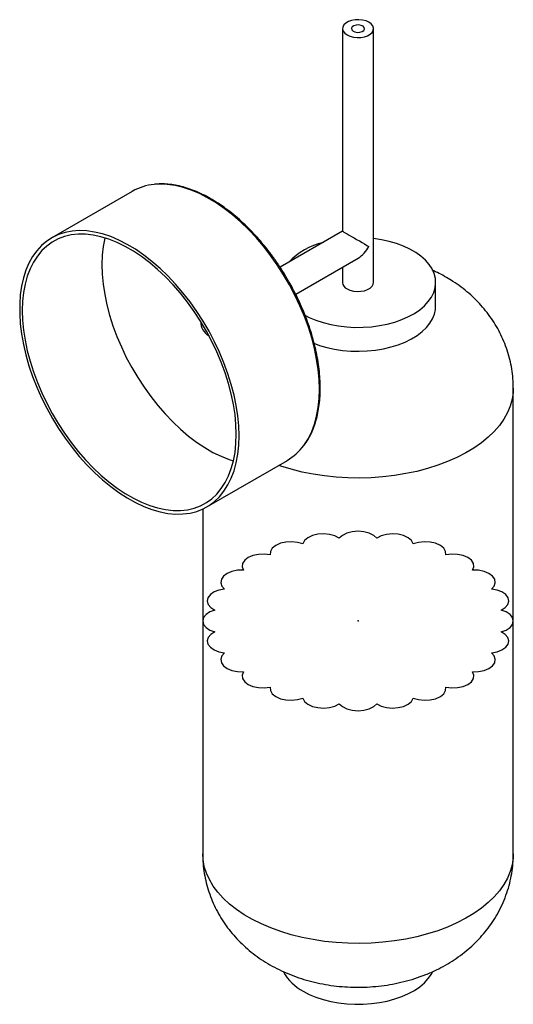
# Paper-space layout '_Isométrica' of a CAD drawing. Header units: inches. Extents: x -5.1 to 2.4, y -1 to 14.
import ezdxf

# ---------------------------------------------------------------- set-up
doc = ezdxf.new("R2010")
doc.units = ezdxf.units.IN
doc.header["$MEASUREMENT"] = 0
doc.header["$PDSIZE"] = -1

psp = doc.layouts.new('_Isométrica')

# ---------------------------------------------------------------- linework, layer by layer
at = {"color": 7, "linetype": 'Continuous', "lineweight": 25}
for p, q in [((-0.236, 13.823), (-0.236, 10.745)), ((0.236, 9.966), (0.236, 13.823)), ((-3.435, 11.351), (-4.659, 10.644)), ((-0.236, 10.745), (-1.185, 10.197)), ((-0.948, 9.788), (0, 10.336)), ((-0.236, 10.199), (-0.236, 9.966)), ((1.181, 9.603), (1.181, 9.966)), ((2.362, 1.286), (2.362, 8.358)), ((-2.299, 6.557), (-1.075, 7.263)), ((-2.362, 6.524), (-2.362, 1.286))]:
    psp.add_line(p, q, dxfattribs=at)
at = {"color": 7, "linetype": 'Continuous', "lineweight": 25, "flags": 128}
for points in [[(-0.167, 13.727), (-0.122, 13.707), (-0.07, 13.693), (-0.014, 13.687), (0.043, 13.689), (0.097, 13.699), (0.146, 13.716), (0.186, 13.739), (0.215, 13.767), (0.232, 13.799), (0.236, 13.832), (0.226, 13.864), (0.202, 13.894), (0.167, 13.92), (0.122, 13.94), (0.07, 13.954), (0.014, 13.959), (-0.043, 13.957), (-0.097, 13.948), (-0.146, 13.931), (-0.186, 13.907), (-0.215, 13.879), (-0.232, 13.848), (-0.236, 13.815), (-0.226, 13.783), (-0.202, 13.753), (-0.167, 13.727)], [(-0.586, 8.343), (-0.591, 8.492), (-0.605, 8.645), (-0.629, 8.802), (-0.662, 8.962), (-0.704, 9.124), (-0.755, 9.287), (-0.815, 9.45), (-0.883, 9.612), (-0.959, 9.772), (-1.042, 9.93), (-1.132, 10.084), (-1.229, 10.234), (-1.331, 10.378), (-1.439, 10.517), (-1.551, 10.648), (-1.668, 10.772), (-1.788, 10.887), (-1.91, 10.993), (-2.035, 11.09), (-2.16, 11.176), (-2.287, 11.252), (-2.413, 11.316), (-2.538, 11.369), (-2.661, 11.41), (-2.783, 11.44), (-2.901, 11.457), (-3.015, 11.461), (-3.102, 11.456)], [(-1.81, 7.637), (-1.815, 7.786), (-1.829, 7.939), (-1.853, 8.096), (-1.886, 8.256), (-1.928, 8.417), (-1.979, 8.58), (-2.039, 8.743), (-2.107, 8.905), (-2.182, 9.066), (-2.266, 9.224), (-2.356, 9.378), (-2.452, 9.527), (-2.555, 9.672), (-2.663, 9.81), (-2.775, 9.942), (-2.891, 10.065), (-3.011, 10.18), (-3.134, 10.287), (-3.258, 10.383), (-3.384, 10.47), (-3.51, 10.545), (-3.636, 10.61), (-3.762, 10.663), (-3.885, 10.704), (-4.006, 10.733), (-4.125, 10.75), (-4.239, 10.755), (-4.349, 10.747), (-4.454, 10.727), (-4.554, 10.695), (-4.647, 10.651), (-4.734, 10.595), (-4.814, 10.527), (-4.886, 10.449), (-4.949, 10.36), (-5.005, 10.261), (-5.052, 10.152), (-5.089, 10.035), (-5.118, 9.909), (-5.137, 9.776), (-5.146, 9.636), (-5.146, 9.49), (-5.137, 9.339), (-5.118, 9.184), (-5.089, 9.026), (-5.052, 8.865), (-5.005, 8.702), (-4.949, 8.539), (-4.886, 8.376), (-4.814, 8.215), (-4.734, 8.056), (-4.647, 7.9), (-4.554, 7.748), (-4.454, 7.6), (-4.349, 7.459), (-4.239, 7.324), (-4.125, 7.196), (-4.006, 7.077), (-3.885, 6.966), (-3.762, 6.865), (-3.636, 6.773), (-3.51, 6.692), (-3.384, 6.622), (-3.258, 6.563), (-3.134, 6.516), (-3.011, 6.481), (-2.891, 6.458), (-2.775, 6.447), (-2.663, 6.448), (-2.555, 6.462), (-2.452, 6.488), (-2.356, 6.527), (-2.266, 6.577), (-2.182, 6.638), (-2.107, 6.711), (-2.039, 6.795), (-1.979, 6.889), (-1.928, 6.993), (-1.886, 7.106), (-1.853, 7.228), (-1.829, 7.357), (-1.815, 7.494), (-1.81, 7.637)], [(-1.852, 7.661), (-1.856, 7.808), (-1.871, 7.959), (-1.894, 8.114), (-1.927, 8.272), (-1.97, 8.432), (-2.021, 8.592), (-2.08, 8.753), (-2.148, 8.913), (-2.223, 9.071), (-2.306, 9.226), (-2.396, 9.378), (-2.492, 9.525), (-2.594, 9.667), (-2.701, 9.802), (-2.813, 9.931), (-2.929, 10.051), (-3.048, 10.163), (-3.169, 10.266), (-3.292, 10.359), (-3.416, 10.442), (-3.541, 10.514), (-3.665, 10.575), (-3.788, 10.624), (-3.91, 10.661), (-4.029, 10.686), (-4.144, 10.699), (-4.256, 10.7), (-4.363, 10.688), (-4.465, 10.664), (-4.561, 10.628), (-4.651, 10.58), (-4.734, 10.52), (-4.809, 10.45), (-4.877, 10.368), (-4.937, 10.276), (-4.988, 10.174), (-5.03, 10.063), (-5.063, 9.943), (-5.087, 9.815), (-5.101, 9.681), (-5.106, 9.54), (-5.101, 9.393), (-5.087, 9.242), (-5.063, 9.087), (-5.03, 8.929), (-4.988, 8.769), (-4.937, 8.608), (-4.877, 8.448), (-4.809, 8.288), (-4.734, 8.13), (-4.651, 7.974), (-4.561, 7.823), (-4.465, 7.676), (-4.363, 7.534), (-4.256, 7.399), (-4.144, 7.27), (-4.029, 7.15), (-3.91, 7.038), (-3.788, 6.935), (-3.665, 6.842), (-3.541, 6.759), (-3.416, 6.687), (-3.292, 6.626), (-3.169, 6.577), (-3.048, 6.54), (-2.929, 6.515), (-2.813, 6.502), (-2.701, 6.501), (-2.594, 6.513), (-2.492, 6.537), (-2.396, 6.573), (-2.306, 6.621), (-2.223, 6.68), (-2.148, 6.751), (-2.08, 6.833), (-2.021, 6.925), (-1.97, 7.027), (-1.927, 7.138), (-1.894, 7.258), (-1.871, 7.385), (-1.856, 7.52), (-1.852, 7.661)], [(-3.852, 10.645), (-3.853, 10.641), (-3.877, 10.514), (-3.891, 10.379), (-3.896, 10.238), (-3.891, 10.091), (-3.877, 9.94), (-3.853, 9.785), (-3.82, 9.627), (-3.778, 9.468), (-3.727, 9.307), (-3.667, 9.146), (-3.6, 8.986), (-3.524, 8.828), (-3.441, 8.673), (-3.351, 8.521), (-3.255, 8.374), (-3.153, 8.232), (-3.046, 8.097), (-2.934, 7.969), (-2.819, 7.848), (-2.7, 7.736), (-2.579, 7.633), (-2.455, 7.54), (-2.331, 7.457), (-2.207, 7.385), (-2.082, 7.325), (-1.959, 7.276), (-1.895, 7.255)], [(-0.808, 9.468), (-0.742, 9.435), (-0.64, 9.393), (-0.531, 9.356), (-0.415, 9.327), (-0.296, 9.306), (-0.172, 9.291), (-0.047, 9.284), (0.079, 9.285), (0.203, 9.294), (0.326, 9.31), (0.445, 9.334), (0.559, 9.365), (0.666, 9.403), (0.766, 9.447), (0.857, 9.497), (0.939, 9.552), (1.01, 9.612), (1.069, 9.676), (1.116, 9.743), (1.151, 9.813), (1.173, 9.884), (1.181, 9.957), (1.176, 10.029), (1.158, 10.101), (1.126, 10.171), (1.082, 10.239), (1.025, 10.304), (0.957, 10.365), (0.878, 10.421), (0.79, 10.473), (0.692, 10.518), (0.586, 10.558), (0.474, 10.59), (0.356, 10.616), (0.236, 10.634)], [(-0.236, 10.745), (-0.235, 10.744), (-0.228, 10.74), (-0.214, 10.732), (-0.194, 10.72), (-0.167, 10.705), (-0.135, 10.687), (-0.1, 10.666), (-0.061, 10.644), (-0.021, 10.621), (0.021, 10.597), (0.061, 10.573), (0.1, 10.551), (0.135, 10.53), (0.167, 10.512)], [(-0.167, 9.869), (-0.122, 9.849), (-0.07, 9.835), (-0.014, 9.83), (0.043, 9.832), (0.097, 9.841), (0.146, 9.858), (0.186, 9.882), (0.215, 9.91), (0.232, 9.941), (0.236, 9.966)], [(-0.671, 9.042), (-0.586, 9.011), (-0.474, 8.979), (-0.356, 8.953), (-0.234, 8.935), (-0.11, 8.924), (0.016, 8.922), (0.141, 8.926), (0.265, 8.939), (0.386, 8.959), (0.502, 8.986), (0.613, 9.021), (0.717, 9.061), (0.813, 9.109), (0.899, 9.161), (0.975, 9.219), (1.041, 9.281), (1.094, 9.347), (1.135, 9.415), (1.163, 9.486), (1.178, 9.558), (1.181, 9.603)], [(2.362, 8.358), (2.36, 8.294), (2.344, 8.191), (2.316, 8.089), (2.274, 7.989), (2.219, 7.891), (2.151, 7.795), (2.071, 7.703), (1.979, 7.614), (1.876, 7.53), (1.762, 7.45), (1.638, 7.376), (1.505, 7.307), (1.363, 7.245), (1.213, 7.188), (1.056, 7.139), (0.894, 7.096), (0.726, 7.061), (0.554, 7.033), (0.378, 7.012), (0.201, 7), (0.022, 6.995), (-0.156, 6.998), (-0.334, 7.008), (-0.51, 7.027), (-0.683, 7.053), (-0.852, 7.086), (-1.016, 7.127), (-1.175, 7.175), (-1.208, 7.186)], [(-0.826, 7.487), (-0.815, 7.502), (-0.755, 7.596), (-0.704, 7.7), (-0.662, 7.813), (-0.629, 7.934), (-0.605, 8.064), (-0.591, 8.201), (-0.586, 8.343)], [(2.362, 1.286), (2.36, 1.221), (2.344, 1.119), (2.316, 1.017), (2.274, 0.916), (2.219, 0.818), (2.151, 0.723), (2.071, 0.63), (1.979, 0.542), (1.876, 0.457), (1.762, 0.378), (1.638, 0.304), (1.505, 0.235), (1.363, 0.172), (1.213, 0.116), (1.056, 0.066), (0.894, 0.024), (0.726, -0.012), (0.554, -0.04), (0.378, -0.06), (0.201, -0.073), (0.022, -0.078), (-0.156, -0.075), (-0.334, -0.064), (-0.51, -0.046), (-0.683, -0.02), (-0.852, 0.014), (-1.016, 0.055), (-1.175, 0.103), (-1.326, 0.157), (-1.47, 0.219), (-1.606, 0.286), (-1.732, 0.359), (-1.849, 0.437), (-1.955, 0.52), (-2.049, 0.608), (-2.132, 0.699), (-2.203, 0.794), (-2.261, 0.892), (-2.306, 0.991), (-2.338, 1.093), (-2.357, 1.196), (-2.362, 1.286)], [(-0.835, -0.804), (-0.742, -0.852), (-0.64, -0.895), (-0.531, -0.931), (-0.415, -0.96), (-0.296, -0.982), (-0.172, -0.996), (-0.047, -1.003), (0.079, -1.002), (0.203, -0.993), (0.326, -0.977), (0.445, -0.953), (0.559, -0.922), (0.666, -0.885), (0.766, -0.841), (0.857, -0.791), (0.939, -0.735), (1.01, -0.675), (1.069, -0.611), (1.116, -0.544), (1.137, -0.506)]]:
    psp.add_lwpolyline(points, dxfattribs=at)
at = {"color": 7, "linetype": 'Continuous', "flags": 128}
for points in [[(0.087, 13.797), (0.098, 13.818), (0.094, 13.84), (0.076, 13.859), (0.046, 13.873), (0.009, 13.88), (-0.029, 13.878), (-0.063, 13.867), (-0.087, 13.85), (-0.098, 13.829), (-0.094, 13.807), (-0.076, 13.787), (-0.046, 13.773), (-0.009, 13.767), (0.029, 13.769), (0.063, 13.779), (0.087, 13.797)], [(-0.287, 6.079), (-0.353, 6.114), (-0.434, 6.137), (-0.522, 6.145), (-0.611, 6.139), (-0.694, 6.119), (-0.763, 6.086), (-0.813, 6.043), (-0.841, 5.994)], [(0.287, 6.079), (0.238, 6.123), (0.17, 6.157), (0.089, 6.178), (0, 6.186), (-0.089, 6.178), (-0.17, 6.157), (-0.238, 6.123), (-0.287, 6.079)], [(0.841, 5.994), (0.813, 6.043), (0.763, 6.086), (0.694, 6.119), (0.611, 6.139), (0.522, 6.145), (0.434, 6.137), (0.353, 6.114), (0.287, 6.079)], [(-0.841, 5.994), (-0.92, 6.017), (-1.008, 6.027), (-1.098, 6.022), (-1.181, 6.003), (-1.252, 5.971), (-1.304, 5.929), (-1.333, 5.88), (-1.337, 5.828)], [(1.337, 5.828), (1.333, 5.88), (1.304, 5.929), (1.252, 5.971), (1.181, 6.003), (1.098, 6.022), (1.008, 6.027), (0.92, 6.017), (0.841, 5.994)], [(-1.337, 5.828), (-1.425, 5.839), (-1.514, 5.835), (-1.598, 5.817), (-1.67, 5.786), (-1.724, 5.745), (-1.755, 5.696), (-1.762, 5.645), (-1.743, 5.594)], [(1.743, 5.594), (1.762, 5.645), (1.755, 5.696), (1.724, 5.745), (1.67, 5.786), (1.598, 5.817), (1.514, 5.835), (1.425, 5.839), (1.337, 5.828)], [(-1.743, 5.594), (-1.832, 5.592), (-1.917, 5.575), (-1.99, 5.545), (-2.046, 5.504), (-2.079, 5.456), (-2.088, 5.404), (-2.07, 5.353), (-2.029, 5.307)], [(2.029, 5.307), (2.07, 5.353), (2.088, 5.404), (2.079, 5.456), (2.046, 5.504), (1.99, 5.545), (1.917, 5.575), (1.832, 5.592), (1.743, 5.594)], [(-2.029, 5.307), (-2.115, 5.292), (-2.189, 5.263), (-2.246, 5.223), (-2.282, 5.175), (-2.292, 5.124), (-2.277, 5.072), (-2.238, 5.026), (-2.178, 4.988)], [(2.178, 4.988), (2.238, 5.026), (2.277, 5.072), (2.292, 5.124), (2.282, 5.175), (2.246, 5.223), (2.189, 5.263), (2.115, 5.292), (2.029, 5.307)], [(-2.178, 4.988), (-2.253, 4.96), (-2.312, 4.921), (-2.349, 4.873), (-2.362, 4.822), (-2.349, 4.771), (-2.312, 4.724), (-2.253, 4.685), (-2.178, 4.657)], [(2.178, 4.657), (2.253, 4.685), (2.312, 4.724), (2.349, 4.771), (2.362, 4.822), (2.349, 4.873), (2.312, 4.921), (2.253, 4.96), (2.178, 4.988)], [(-2.178, 4.657), (-2.238, 4.618), (-2.277, 4.572), (-2.292, 4.521), (-2.282, 4.469), (-2.246, 4.422), (-2.189, 4.382), (-2.115, 4.353), (-2.029, 4.337)], [(2.029, 4.337), (2.115, 4.353), (2.189, 4.382), (2.246, 4.422), (2.282, 4.469), (2.292, 4.521), (2.277, 4.572), (2.238, 4.618), (2.178, 4.657)], [(-2.029, 4.337), (-2.07, 4.291), (-2.088, 4.24), (-2.079, 4.188), (-2.046, 4.14), (-1.99, 4.1), (-1.917, 4.069), (-1.832, 4.053), (-1.743, 4.05)], [(1.743, 4.05), (1.832, 4.053), (1.917, 4.069), (1.99, 4.1), (2.046, 4.14), (2.079, 4.188), (2.088, 4.24), (2.07, 4.291), (2.029, 4.337)], [(-1.743, 4.05), (-1.762, 4), (-1.755, 3.948), (-1.724, 3.899), (-1.67, 3.858), (-1.598, 3.827), (-1.514, 3.809), (-1.425, 3.805), (-1.337, 3.816)], [(1.337, 3.816), (1.425, 3.805), (1.514, 3.809), (1.598, 3.827), (1.67, 3.858), (1.724, 3.899), (1.755, 3.948), (1.762, 4), (1.743, 4.05)], [(-1.337, 3.816), (-1.333, 3.764), (-1.304, 3.715), (-1.252, 3.673), (-1.181, 3.641), (-1.098, 3.622), (-1.008, 3.617), (-0.92, 3.627), (-0.841, 3.651)], [(0.841, 3.651), (0.92, 3.627), (1.008, 3.617), (1.098, 3.622), (1.181, 3.641), (1.252, 3.673), (1.304, 3.715), (1.333, 3.764), (1.337, 3.816)], [(-0.841, 3.651), (-0.813, 3.601), (-0.763, 3.558), (-0.694, 3.525), (-0.611, 3.505), (-0.522, 3.499), (-0.434, 3.507), (-0.353, 3.53), (-0.287, 3.565)], [(0.287, 3.565), (0.353, 3.53), (0.434, 3.507), (0.522, 3.499), (0.611, 3.505), (0.694, 3.525), (0.763, 3.558), (0.813, 3.601), (0.841, 3.651)], [(-0.287, 3.565), (-0.238, 3.521), (-0.17, 3.487), (-0.089, 3.466), (0, 3.458), (0.089, 3.466), (0.17, 3.487), (0.238, 3.521), (0.287, 3.565)]]:
    psp.add_lwpolyline(points, dxfattribs=at)
at = {"color": 7, "linetype": 'Continuous', "lineweight": 25}
for centre, radius, start, end in [((-3.023, 10.629), 0.831, 95.4725, 119.7106), ((-0.286, 9.546), 1.058, 103.3995, 136.5951), ((-0.244, 10.734), 0.467, 301.4883, 331.6107), ((-0.122, 9.975), 0.115, 184.4583, 246.8619), ((-2.129, 9.38), 0.265, 181.0571, 238.9375), ((-1.491, 7.976), 0.825, 300.225, 323.6636), ((-0.49, -0.151), 0.738, 209.0671, 242.1199)]:
    psp.add_arc(centre, radius, start, end, dxfattribs=at)
for points, knots in [([(-0.575, 8.36), (-0.575, 8.384), (-0.576, 8.455), (-0.583, 8.575), (-0.6, 8.721), (-0.626, 8.87), (-0.66, 9.022), (-0.702, 9.175), (-0.752, 9.328), (-0.809, 9.481), (-0.874, 9.634), (-0.945, 9.785), (-1.023, 9.933), (-1.108, 10.078), (-1.198, 10.219), (-1.293, 10.356), (-1.393, 10.488), (-1.498, 10.613), (-1.606, 10.732), (-1.718, 10.844), (-1.833, 10.948), (-1.949, 11.044), (-2.067, 11.131), (-2.187, 11.209), (-2.306, 11.277), (-2.426, 11.335), (-2.545, 11.383), (-2.662, 11.42), (-2.778, 11.447), (-2.891, 11.462), (-2.996, 11.467), (-3.062, 11.461), (-3.092, 11.459)], [0, 0, 0, 0, 0.017944, 0.051995, 0.086043, 0.120082, 0.154113, 0.188134, 0.222146, 0.256152, 0.290152, 0.324147, 0.35814, 0.392132, 0.426125, 0.460119, 0.494117, 0.52812, 0.56213, 0.596148, 0.630177, 0.664216, 0.698268, 0.732332, 0.766408, 0.800492, 0.834579, 0.868658, 0.902715, 0.936731, 0.970682, 1, 1, 1, 1]), ([(2.361, 8.358), (2.361, 8.37), (2.363, 8.432), (2.354, 8.542), (2.335, 8.688), (2.302, 8.831), (2.26, 8.97), (2.206, 9.105), (2.143, 9.235), (2.07, 9.361), (1.987, 9.48), (1.896, 9.594), (1.795, 9.702), (1.687, 9.803), (1.569, 9.897), (1.455, 9.977), (1.342, 10.046), (1.237, 10.104), (1.164, 10.137), (1.129, 10.152)], [0, 0, 0, 0, 0.01576, 0.079696, 0.143226, 0.20643, 0.269397, 0.332222, 0.395008, 0.457871, 0.520938, 0.584352, 0.648267, 0.712851, 0.778274, 0.844691, 0.895525, 0.950968, 1, 1, 1, 1]), ([(-0.818, 7.494), (-0.798, 7.522), (-0.758, 7.579), (-0.708, 7.676), (-0.665, 7.78), (-0.63, 7.893), (-0.603, 8.013), (-0.585, 8.139), (-0.576, 8.255), (-0.575, 8.33), (-0.575, 8.36)], [0, 0, 0, 0, 0.12842, 0.258854, 0.389682, 0.520842, 0.652253, 0.783831, 0.915507, 1, 1, 1, 1]), ([(-2.361, 1.286), (-2.361, 1.259), (-2.362, 1.184), (-2.35, 1.06), (-2.327, 0.915), (-2.291, 0.773), (-2.246, 0.635), (-2.189, 0.502), (-2.123, 0.373), (-2.047, 0.249), (-1.962, 0.131), (-1.868, 0.019), (-1.765, -0.087), (-1.654, -0.186), (-1.535, -0.279), (-1.407, -0.364), (-1.271, -0.442), (-1.128, -0.512), (-0.978, -0.573), (-0.822, -0.626), (-0.661, -0.669), (-0.496, -0.703), (-0.328, -0.727), (-0.158, -0.741), (0.013, -0.745), (0.184, -0.739), (0.356, -0.724), (0.527, -0.697), (0.697, -0.66), (0.865, -0.612), (1.031, -0.553), (1.187, -0.485), (1.331, -0.409), (1.463, -0.328), (1.587, -0.239), (1.704, -0.144), (1.811, -0.042), (1.91, 0.067), (2, 0.181), (2.083, 0.304), (2.158, 0.438), (2.224, 0.58), (2.277, 0.726), (2.318, 0.874), (2.345, 1.023), (2.36, 1.161), (2.361, 1.248), (2.361, 1.286)], [0, 0, 0, 0, 0.011343, 0.03266, 0.053847, 0.074933, 0.095949, 0.116927, 0.137903, 0.158916, 0.180011, 0.201235, 0.222643, 0.24429, 0.266233, 0.288522, 0.31119, 0.334247, 0.357667, 0.381387, 0.405322, 0.429365, 0.453454, 0.477572, 0.501737, 0.525996, 0.550394, 0.574985, 0.599819, 0.624919, 0.650267, 0.675764, 0.698598, 0.721125, 0.743315, 0.765173, 0.786722, 0.807999, 0.829042, 0.849889, 0.872864, 0.895578, 0.917995, 0.940143, 0.962053, 0.983751, 1, 1, 1, 1])]:
    psp.add_open_spline(points, degree=3, knots=knots, dxfattribs=at)
at = {"color": 7, "linetype": 'Continuous'}
psp.add_point((0, 4.822), dxfattribs=at)

doc.saveas('drawing.dxf')
